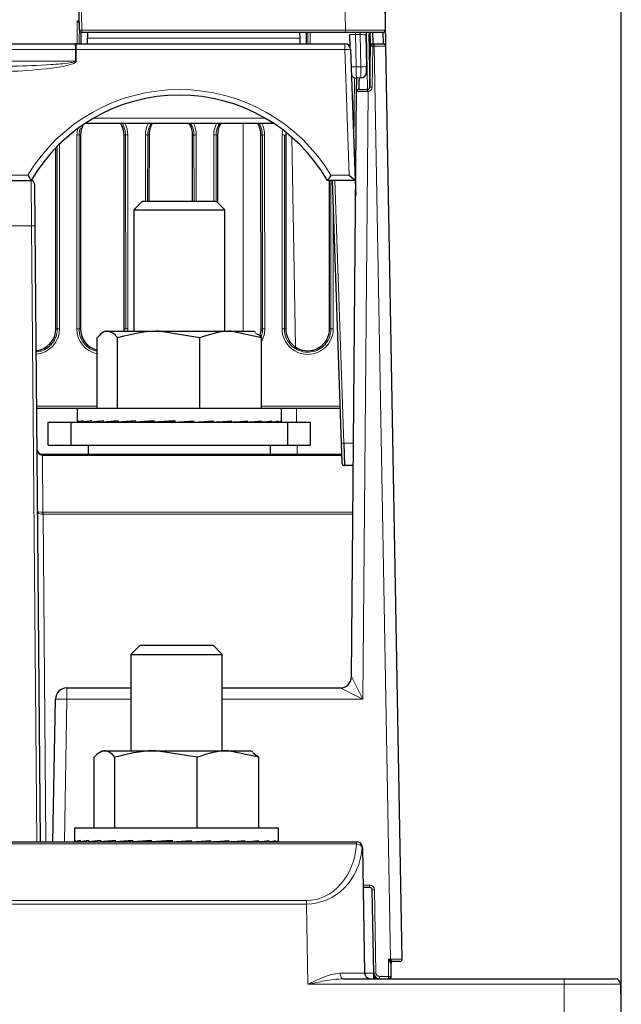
# Paper-space layout 'Blatt3' of a CAD drawing. Header units: millimetres. Extents: x 5 to 418, y 2 to 292.
# Tile 38 of 43: x 293 to 328, y 138 to 195. Entities that reach past the tile are written whole.
import ezdxf

# ---------------------------------------------------------------- set-up
doc = ezdxf.new("R2010")
doc.units = ezdxf.units.MM
doc.layers.add('SLD-0', color=7, linetype='Continuous')
doc.styles.add('SLDTEXTSTYLE1', font='TXT', dxfattribs={"width": 0.605})
doc.dimstyles.new('SLDDIMSTYLE6', dxfattribs={"dimtxt": 3.5, "dimasz": 3.302, "dimexe": 0, "dimexo": 0.0625, "dimgap": 0.875, "dimtad": 1, "dimlfac": 1.5, "dimrnd": 1e-09, "dimzin": 12, "dimdsep": 46, "dimtxsty": 'SLDTEXTSTYLE1', "dimsah": 1, "dimcen": 0.09, "dimadec": 0, "dimazin": 3, "dimtfac": 1, "dimtofl": 0, "dimtmove": 0, "dimatfit": 3, "dimfxl": 1, "dimfrac": 2, "dimtolj": 1, "dimtzin": 12, "dimarcsym": 0})

# ---------------------------------------------------------------- blocks, each defined once
blk = doc.blocks.new('_D_13')
at = {"layer": 'SLD-0', "color": 7}
for p, q in [((137.961, 136.665), (137.961, 269.457)), ((327.961, 136.665), (327.961, 269.457)), ((137.961, 268.457), (327.961, 268.457))]:
    blk.add_line(p, q, dxfattribs=at)
for points in [[(137.961, 268.457), (141.263, 267.949), (141.263, 268.965)], [(327.961, 268.457), (324.659, 268.965), (324.659, 267.949)]]:
    blk.add_solid(points, dxfattribs=at)
at = {"layer": 'SLD-0', "color": 7, "insert": (228.95, 272.969), "char_height": 3.5, "attachment_point": 1, "style": 'SLDTEXTSTYLE1'}
blk.add_mtext('285', dxfattribs=at)

psp = doc.layouts.new('Blatt3')

# ---------------------------------------------------------------- linework, layer by layer
at = {"color": 7, "linetype": 'Continuous', "lineweight": 18}
for p, q in [((311.8295, 194.8002), (311.2513, 227.3891)), ((296.2461, 205.0433), (296.4249, 194.8002)), ((296.1465, 193.9979), (296.1478, 195.3464)), ((296.1478, 195.3464), (296.282, 195.3464)), ((296.2808, 195.211), (296.2797, 193.9979)), ((296.2844, 195.2109), (296.2809, 195.2109)), ((296.4249, 194.8002), (311.8295, 194.8002)), ((296.4249, 194.8002), (296.4249, 194.6645)), ((309.6415, 193.9979), (309.6409, 194.6645)), ((309.774, 194.6645), (309.7746, 193.9979)), ((311.8295, 194.8002), (311.8295, 194.6645)), ((312.43, 194.6645), (312.43, 194.5335)), ((312.6968, 194.6645), (312.6968, 194.5335)), ((313.1253, 191.3312), (313.0663, 194.6223)), ((296.7589, 194.3254), (309.1623, 194.3254)), ((312.6968, 194.5335), (312.43, 194.5335)), ((312.43, 194.5335), (312.4635, 192.652)), ((312.7302, 192.6568), (312.6968, 194.5335)), ((296.0565, 193.6587), (169.8647, 193.6587)), ((296.0559, 192.9921), (296.0565, 193.6587)), ((296.0565, 193.6587), (296.0915, 193.6587)), ((296.0915, 193.6587), (296.0909, 192.9921)), ((296.0915, 193.9979), (296.0915, 193.6587)), ((311.8053, 193.6587), (296.0915, 193.6587)), ((311.8053, 193.6587), (311.8053, 193.9979)), ((312.0614, 186.3254), (311.8053, 193.6587)), ((313.4339, 193.8671), (313.3919, 191.4624)), ((313.4339, 193.9979), (313.4339, 193.8671)), ((313.5169, 193.8671), (313.4339, 193.8671)), ((313.5169, 193.9979), (313.5169, 193.8671)), ((314.4737, 140.4671), (313.5169, 193.8671)), ((169.8653, 192.9921), (296.0559, 192.9921)), ((312.4635, 192.652), (312.7302, 192.6568)), ((312.3302, 188.1869), (312.3636, 192.0143)), ((313.1564, 191.2023), (312.8464, 155.6773)), ((313.1564, 191.2023), (313.1175, 191.2005)), ((297.1253, 189.6587), (307.1292, 189.6587)), ((305.8606, 177.1979), (305.8606, 189.3312)), ((296.1313, 177.3335), (296.1416, 188.6669)), ((296.2748, 188.6645), (296.2644, 177.3312)), ((296.3555, 188.6645), (296.2748, 188.6645)), ((298.899, 188.6645), (298.9797, 188.6645)), ((298.9901, 177.3312), (298.9797, 188.6645)), ((299.1128, 188.6669), (299.1232, 177.3335)), ((300.1381, 184.7979), (300.1416, 188.6669)), ((300.2748, 188.6645), (300.2713, 184.7979)), ((300.3555, 188.6645), (300.2748, 188.6645)), ((302.899, 188.6645), (302.9797, 188.6645)), ((302.9832, 184.7979), (302.9797, 188.6645)), ((303.1128, 188.6669), (303.1164, 184.7979)), ((304.1381, 184.7979), (304.1416, 188.6669)), ((304.2748, 188.6645), (304.2713, 184.7979)), ((304.3555, 188.6645), (304.2748, 188.6645)), ((306.899, 188.6645), (306.9797, 188.6645)), ((306.9901, 177.3312), (306.9797, 188.6645)), ((307.1128, 188.6669), (307.1232, 177.3335)), ((308.1313, 177.3335), (308.1416, 188.6669)), ((308.2748, 188.6645), (308.2644, 177.3312)), ((308.3555, 188.6645), (308.2748, 188.6645)), ((308.6922, 188.5448), (308.9065, 176.2697)), ((294.9901, 177.3312), (294.9803, 187.997)), ((295.1133, 188.1301), (295.1232, 177.3335)), ((292.3175, 186.3254), (293.2704, 186.3254)), ((293.4774, 183.3545), (293.456, 185.9979)), ((310.9901, 177.3312), (310.9821, 185.9979)), ((310.9841, 186.3254), (312.0614, 186.3254)), ((311.2066, 185.9979), (311.7429, 170.6413)), ((311.1164, 184.7626), (311.1232, 177.3335)), ((293.4774, 183.3545), (292.1105, 183.3545)), ((293.7917, 147.3312), (293.4774, 183.3545)), ((294.9093, 177.3312), (294.9901, 177.3312)), ((296.3451, 177.3312), (296.2644, 177.3312)), ((298.9093, 177.3312), (298.9901, 177.3312)), ((306.9093, 177.3312), (306.9901, 177.3312)), ((308.3451, 177.3312), (308.2644, 177.3312)), ((310.9093, 177.3312), (310.9901, 177.3312)), ((293.7695, 172.8002), (297.3209, 172.8002)), ((306.9336, 172.8002), (311.5341, 172.8002)), ((308.9694, 172.6645), (308.9834, 171.8645)), ((309.0066, 170.5312), (309.0159, 169.9979)), ((311.7429, 170.6413), (312.3104, 170.6413)), ((294.126, 169.9264), (294.126, 169.9979)), ((294.126, 169.9264), (294.1549, 166.6139)), ((311.6345, 169.9264), (294.126, 169.9264)), ((294.1579, 166.6139), (294.1579, 166.4871)), ((294.1579, 166.6139), (312.2752, 166.6139)), ((294.1579, 166.4871), (294.325, 147.3312)), ((312.2741, 166.4871), (294.1579, 166.4871)), ((295.5527, 155.6773), (295.5527, 156.3312)), ((295.5527, 155.6773), (295.407, 147.3312)), ((299.2939, 155.6773), (295.5527, 155.6773)), ((312.8464, 155.6773), (304.6272, 155.6773)), ((312.4802, 147.2121), (276.0146, 147.2121)), ((312.4802, 147.2121), (312.4802, 147.3312)), ((312.8651, 144.8004), (313.2671, 144.8004)), ((313.2671, 144.8004), (313.2671, 144.6645)), ((313.5337, 144.5385), (313.6211, 139.6635)), ((278.9431, 143.9037), (309.5516, 143.9037)), ((309.5516, 143.6952), (278.9431, 143.6952)), ((309.5516, 143.6952), (309.5516, 143.9037)), ((309.6335, 139.0037), (309.5516, 143.6952)), ((314.3606, 140.4671), (314.4737, 140.4671)), ((314.3606, 139.4671), (314.3606, 140.4671)), ((314.4737, 140.4671), (314.4764, 140.4659)), ((314.4764, 140.4659), (314.499, 140.4672)), ((313.8211, 139.4671), (313.8211, 139.3312)), ((313.8211, 139.4671), (314.3606, 139.4671)), ((314.3606, 139.4671), (314.3606, 139.3312)), ((324.6272, 139.3312), (324.6272, 139.0037)), ((324.6272, 139.0037), (309.6335, 139.0037)), ((324.6272, 136.6645), (324.6272, 139.0037)), ((327.9197, 139.0037), (324.6272, 139.0037))]:
    psp.add_line(p, q, dxfattribs=at)
at = {"color": 7, "linetype": 'Continuous', "lineweight": 25}
for p, q in [((313.5843, 227.389), (314.1625, 194.8002)), ((296.2916, 194.7955), (296.1128, 205.0386)), ((314.1226, 197.2669), (314.1835, 193.8669)), ((296.2844, 195.2073), (296.2809, 195.2109)), ((296.361, 194.6809), (296.3604, 193.9979)), ((311.8295, 194.6645), (296.4249, 194.6645)), ((296.7648, 194.6645), (296.7589, 194.3254)), ((309.1563, 194.6645), (309.1623, 194.3254)), ((309.5607, 193.9979), (309.5601, 194.6645)), ((314.0292, 194.6645), (311.8295, 194.6645)), ((314.0502, 193.9979), (314.038, 194.6648)), ((296.7532, 193.9979), (296.7589, 194.3254)), ((309.1623, 194.3254), (309.168, 193.9979)), ((312.1098, 193.8002), (312.0968, 194.5336)), ((313.0303, 194.5288), (313.0635, 192.6685)), ((313.2024, 194.5976), (313.2586, 191.4622)), ((169.8997, 193.9979), (296.0214, 193.9979)), ((296.0915, 193.9979), (296.0214, 193.9979)), ((296.0915, 193.9979), (311.8053, 193.9979)), ((312.1385, 193.6762), (312.4066, 185.9979)), ((313.2586, 191.4622), (313.3005, 193.8669)), ((313.3006, 193.869), (313.3005, 193.8623)), ((313.4339, 193.9979), (313.5169, 193.9979)), ((313.5169, 193.9979), (314.0502, 193.9979)), ((314.1835, 193.8669), (315.1402, 140.4669)), ((313.0693, 192.3411), (313.0635, 192.6685)), ((312.7419, 192.0019), (312.4753, 191.9971)), ((312.4898, 191.199), (312.4967, 191.9975)), ((312.1912, 156.9921), (312.4898, 191.199)), ((312.6231, 191.3312), (313.1253, 191.3312)), ((313.1253, 191.3312), (313.1408, 191.3321)), ((307.6583, 189.3312), (296.5962, 189.3312)), ((296.3555, 188.6645), (296.3451, 177.3312)), ((298.9093, 177.3312), (298.899, 188.6645)), ((300.3555, 188.6645), (300.352, 184.7979)), ((302.9025, 184.7979), (302.899, 188.6645)), ((304.3555, 188.6645), (304.3519, 184.7285)), ((306.9093, 177.3312), (306.899, 188.6645)), ((308.3555, 188.6645), (308.3451, 177.3312)), ((294.9093, 177.3312), (294.8996, 187.9138)), ((292.1318, 185.9979), (293.456, 185.9979)), ((310.7939, 185.9979), (310.7939, 185.9979)), ((312.4066, 185.9979), (310.7939, 185.9979)), ((310.9093, 177.3312), (310.9014, 185.9979)), ((311.6096, 170.6389), (311.0733, 185.9979)), ((312.4066, 185.9979), (312.4066, 185.9979)), ((312.4066, 185.9979), (312.4368, 185.1325)), ((293.656, 185.7996), (293.6773, 183.3545)), ((299.9719, 184.7979), (299.4606, 184.2865)), ((299.4606, 184.2865), (299.4606, 177.1979)), ((299.4606, 184.2865), (304.7939, 184.2865)), ((299.9719, 184.7979), (304.2826, 184.7979)), ((304.7939, 184.2865), (304.2826, 184.7979)), ((304.7939, 177.1979), (304.7939, 184.2865)), ((293.6773, 183.3545), (293.9917, 147.3312)), ((297.3209, 172.6645), (297.3209, 176.8108)), ((297.7939, 177.1979), (297.6641, 177.1229)), ((297.7939, 177.1979), (297.92, 177.1979)), ((297.92, 177.1979), (300.9223, 177.1979)), ((298.5191, 172.6645), (298.5191, 176.8108)), ((303.3254, 176.8108), (300.9223, 177.1979)), ((300.9223, 177.1979), (305.1295, 177.1979)), ((303.3254, 172.6645), (303.3254, 176.8108)), ((306.9336, 176.8108), (305.1295, 177.1979)), ((305.1295, 177.1979), (306.4606, 177.1979)), ((306.5904, 177.1229), (306.4606, 177.1979)), ((306.9336, 172.6645), (306.9336, 176.8108)), ((296.1606, 172.6645), (293.7706, 172.6645)), ((296.1606, 172.6645), (296.1606, 171.886)), ((296.3342, 172.6645), (296.1606, 172.6645)), ((308.0939, 172.6645), (296.3342, 172.6645)), ((308.0939, 171.886), (308.0939, 172.6645)), ((311.5389, 172.6645), (308.0939, 172.6645)), ((294.4606, 170.5312), (294.4606, 171.8645)), ((294.4606, 171.8645), (295.7939, 171.8645)), ((295.7939, 170.5312), (295.7939, 171.8645)), ((295.7939, 171.8645), (308.4606, 171.8645)), ((296.1689, 171.8645), (296.222, 171.8649)), ((296.222, 171.8645), (296.222, 171.9445)), ((296.222, 171.8645), (296.5021, 171.8664)), ((296.3447, 171.8645), (296.5021, 171.8656)), ((296.5021, 171.8645), (296.5021, 171.9445)), ((296.5021, 171.8645), (296.9984, 171.8681)), ((296.7427, 171.8645), (296.9984, 171.8664)), ((296.9984, 171.8645), (296.9984, 171.9445)), ((296.9984, 171.8645), (297.6917, 171.8699)), ((297.3477, 171.8645), (297.6917, 171.8674)), ((297.6917, 171.8645), (297.6917, 171.9445)), ((297.6917, 171.8645), (298.5556, 171.8723)), ((297.9366, 171.8667), (297.9366, 171.8645)), ((298.5556, 171.8645), (298.5556, 171.9445)), ((298.5556, 171.8645), (299.5566, 171.8758)), ((299.5566, 171.8645), (299.5566, 171.9445)), ((299.5566, 171.8645), (300.3218, 171.8764)), ((300.6565, 171.8645), (300.6565, 171.9445)), ((300.6565, 171.8645), (301.0943, 171.8764)), ((301.8129, 171.8645), (301.8129, 171.9445)), ((302.7271, 171.8764), (302.7271, 171.9271)), ((302.9813, 171.8645), (302.7271, 171.8764)), ((302.9813, 171.8645), (302.9813, 171.9445)), ((303.5247, 171.8764), (303.5247, 171.9023)), ((304.117, 171.8645), (303.5247, 171.8764)), ((304.117, 171.8645), (304.117, 171.9445)), ((305.1762, 171.8645), (304.279, 171.8763)), ((305.1762, 171.8645), (305.1762, 171.9445)), ((306.1182, 171.8645), (305.2813, 171.8729)), ((306.1182, 171.8645), (306.1182, 171.9445)), ((306.9068, 171.8645), (306.1838, 171.8706)), ((306.3179, 171.8645), (306.3179, 171.8695)), ((306.5627, 171.8645), (306.3179, 171.8667)), ((306.5627, 171.8645), (306.5627, 171.8674)), ((306.9068, 171.8645), (306.9068, 171.9445)), ((307.2561, 171.8645), (306.9291, 171.8671)), ((307.5118, 171.8645), (306.9436, 171.8688)), ((307.2561, 171.8645), (307.2561, 171.8664)), ((307.5118, 171.8645), (307.5118, 171.9445)), ((307.7524, 171.8645), (307.5221, 171.8662)), ((307.9098, 171.8645), (307.5283, 171.8672)), ((307.7524, 171.8645), (307.7524, 171.8656)), ((307.9098, 171.8645), (307.9098, 171.9445)), ((308.0325, 171.8645), (307.9127, 171.8654)), ((308.0856, 171.8645), (307.914, 171.8657)), ((308.0325, 171.8645), (308.0325, 171.8649)), ((308.0856, 171.8645), (308.0856, 171.9445)), ((308.4606, 170.5312), (308.4606, 171.8645)), ((308.4606, 171.8645), (309.7939, 171.8645)), ((309.7939, 170.5312), (309.7939, 171.8645)), ((294.4606, 170.5312), (295.7939, 170.5312)), ((295.7939, 170.5312), (308.4606, 170.5312)), ((296.7939, 170.5312), (296.7939, 169.9979)), ((307.4606, 169.9979), (307.4606, 170.5312)), ((308.4606, 170.5312), (309.7939, 170.5312)), ((311.6508, 169.4599), (311.6096, 170.6389)), ((311.7429, 170.6413), (311.784, 169.3312)), ((294.1243, 169.9979), (294.126, 169.9979)), ((294.126, 169.9979), (311.632, 169.9979)), ((312.2989, 169.3312), (311.784, 169.3312)), ((299.8272, 158.8312), (299.2939, 158.2979)), ((299.8272, 158.8312), (304.0939, 158.8312)), ((304.6272, 158.2979), (304.0939, 158.8312)), ((299.2939, 158.2979), (299.2939, 152.6645)), ((299.2939, 158.2979), (304.6272, 158.2979)), ((304.6272, 152.6645), (304.6272, 158.2979)), ((295.5527, 156.3312), (299.2939, 156.3312)), ((304.6272, 156.3312), (311.5248, 156.3312)), ((294.7405, 147.3312), (294.8861, 155.6762)), ((297.6272, 152.6645), (297.4945, 152.5879)), ((297.6272, 152.6645), (297.7561, 152.6645)), ((297.7561, 152.6645), (300.7665, 152.6645)), ((303.1715, 152.2775), (300.7665, 152.6645)), ((300.7665, 152.6645), (304.971, 152.6645)), ((306.7706, 152.2775), (304.971, 152.6645)), ((304.971, 152.6645), (306.2939, 152.6645)), ((306.4267, 152.5879), (306.2939, 152.6645)), ((297.1506, 148.1312), (297.1506, 152.2775)), ((298.3615, 148.1312), (298.3615, 152.2775)), ((303.1715, 148.1312), (303.1715, 152.2775)), ((306.4214, 152.5542), (306.7706, 152.2775)), ((306.7706, 148.1312), (306.7706, 152.2775)), ((295.9939, 148.1312), (295.9939, 147.3516)), ((307.9272, 148.1312), (295.9939, 148.1312)), ((307.9272, 147.3516), (307.9272, 148.1312)), ((296.0576, 147.3312), (296.0576, 147.4112)), ((296.3407, 147.3312), (296.3407, 147.4112)), ((296.8397, 147.3312), (296.8397, 147.4112)), ((297.5355, 147.3312), (297.5355, 147.4112)), ((298.4014, 147.3312), (298.4014, 147.4112)), ((299.4041, 147.3312), (299.4041, 147.4112)), ((300.505, 147.3312), (300.505, 147.4112)), ((301.6618, 147.3312), (301.6618, 147.4112)), ((302.5713, 147.3431), (302.5713, 147.3934)), ((302.8301, 147.3312), (302.8301, 147.4112)), ((303.965, 147.3312), (303.965, 147.4112)), ((305.0229, 147.3312), (305.0229, 147.4112)), ((305.9631, 147.3312), (305.9631, 147.4112)), ((306.7495, 147.3312), (306.7495, 147.4112)), ((307.3518, 147.3312), (307.3518, 147.4112)), ((307.747, 147.3312), (307.747, 147.4112)), ((307.9198, 147.3312), (307.9198, 147.4112)), ((276.0146, 147.3312), (312.4802, 147.3312)), ((296.0014, 147.3312), (296.0576, 147.3316)), ((296.0576, 147.3312), (296.3407, 147.3331)), ((296.1742, 147.3312), (296.3407, 147.3324)), ((296.3407, 147.3312), (296.8397, 147.3348)), ((296.5693, 147.3312), (296.8397, 147.3332)), ((296.8397, 147.3312), (297.5355, 147.3366)), ((297.1717, 147.3312), (297.5355, 147.3342)), ((297.5355, 147.3312), (298.4014, 147.339)), ((297.7699, 147.3333), (297.7699, 147.3312)), ((298.4014, 147.3312), (299.4041, 147.3425)), ((299.4041, 147.3312), (300.165, 147.3431)), ((300.505, 147.3312), (300.9382, 147.3431)), ((302.8301, 147.3312), (302.5713, 147.3431)), ((303.3684, 147.3431), (303.3684, 147.3687)), ((303.965, 147.3312), (303.3684, 147.3431)), ((305.0229, 147.3312), (304.1261, 147.3429)), ((305.9631, 147.3312), (305.1275, 147.3396)), ((306.7495, 147.3312), (306.0283, 147.3372)), ((306.1512, 147.3312), (306.1512, 147.3362)), ((306.3856, 147.3312), (306.1512, 147.3333)), ((306.3856, 147.3312), (306.3856, 147.3342)), ((307.0814, 147.3312), (306.7707, 147.3336)), ((307.3518, 147.3312), (306.786, 147.3354)), ((307.0814, 147.3312), (307.0814, 147.3332)), ((307.5805, 147.3312), (307.3616, 147.3328)), ((307.747, 147.3312), (307.3682, 147.3338)), ((307.5805, 147.3312), (307.5805, 147.3324)), ((307.8635, 147.3312), (307.7497, 147.332)), ((307.9198, 147.3312), (307.751, 147.3323)), ((307.8635, 147.3312), (307.8635, 147.3316)), ((312.4802, 147.3312), (312.4934, 147.3312)), ((312.8266, 147.0037), (312.9549, 139.6587)), ((313.2671, 144.6645), (312.8675, 144.6645)), ((313.4878, 139.6586), (313.4004, 144.5336)), ((314.4939, 140.1992), (314.4939, 139.4645)), ((314.6236, 140.3319), (314.6272, 140.3312)), ((315.0069, 140.3312), (314.6272, 140.3312)), ((311.7137, 139.3312), (324.6272, 139.3312)), ((313.4902, 139.5219), (313.4878, 139.6586)), ((313.4936, 139.3312), (313.4902, 139.5219)), ((314.4939, 139.4645), (314.4939, 139.3312)), ((324.6272, 139.3312), (327.5865, 139.3312)), ((327.9197, 139.0037), (327.9606, 136.6645))]:
    psp.add_line(p, q, dxfattribs=at)
at = {"color": 7, "linetype": 'Continuous', "lineweight": 18, "flags": 128}
psp.add_lwpolyline([(311.7137, 139.3312), (311.6771, 139.3374), (311.642, 139.3558), (311.6095, 139.3857), (311.5809, 139.426), (311.5572, 139.4752), (311.5393, 139.5314), (311.528, 139.5926), (311.5236, 139.6564)], dxfattribs=at)
at = {"color": 7, "linetype": 'Continuous', "lineweight": 18}
for centre, radius, start, end in [((296.4243, 192.9246), 1.8757, 89.981507, 94.057226), ((295.2194, 193.7436), 0.8414, 354.210179, 17.589976), ((311.7217, 198.4448), 4.7868, 271.001782, 274.995479), ((313.3702, 192.1302), 1.7381, 87.902106, 92.297891), ((296.0734, 173.9873), 19.0048, 89.947168, 90.052832), ((312.2375, 203.2517), 10.6021, 269.658365, 271.221536), ((312.7284, 197.4395), 4.7827, 270.021428, 274.01733), ((302.1272, 180.9809), 10.3444, 31.107725, 148.892275), ((313.6797, 191.2326), 0.5631, 169.918426, 183.271711), ((298.7584, 189.5427), 14.4933, 6.575284, 7.09234), ((313.1253, 191.4671), 0.2667, 276.702931, 359), ((313.3283, 189.7255), 1.7381, 87.902106, 92.297891), ((297.6272, 188.6655), 1.4856, 165.054107, 179.947587), ((297.6272, 188.6655), 1.4856, 0.052413, 26.621953), ((301.6272, 188.6655), 1.4856, 153.378047, 179.947587), ((301.6272, 188.6655), 1.4856, 0.052413, 26.621953), ((305.6272, 188.6655), 1.4856, 153.378047, 179.947587), ((305.6272, 188.6655), 1.4856, 0.052413, 26.621953), ((309.6272, 188.6655), 1.4856, 168.307317, 179.947587), ((296.1707, 186.517), 2.15, 87.224069, 90.773492), ((299.0838, 186.517), 2.15, 89.226508, 92.775931), ((300.1707, 186.517), 2.15, 87.224069, 90.773492), ((303.0838, 186.517), 2.15, 89.226508, 92.775931), ((304.1707, 186.517), 2.15, 87.224069, 90.773492), ((307.0838, 186.517), 2.15, 89.226508, 92.775931), ((308.1707, 186.517), 2.15, 87.224069, 90.773492), ((293.5773, 177.6245), 5.7308, 89.000202, 90.999798), ((293.6272, 177.3322), 1.496, 274.43489, 0.052413), ((295.0942, 175.1837), 2.15, 89.226508, 92.775931), ((296.1603, 175.1837), 2.15, 87.224069, 90.773492), ((297.6272, 177.3322), 1.496, 179.947587, 258.182761), ((299.0942, 175.1837), 2.15, 89.226508, 92.775931), ((297.6272, 177.3322), 1.496, 354.84966, 0.052413), ((305.6272, 177.3322), 1.496, 330.839176, 0.052413), ((307.0942, 175.1837), 2.15, 89.226508, 92.775931), ((308.1603, 175.1837), 2.15, 87.224069, 90.773492), ((309.6272, 177.3322), 1.496, 179.947587, 0.052413), ((311.0942, 175.1837), 2.15, 89.226508, 92.775931), ((311.6429, 172.5502), 1.9116, 269.002474, 272.997831), ((265.7316, 166.3025), 28.425, 0.372198, 0.627802), ((295.2346, 146.9928), 8.6903, 87.902106, 92.297891), ((312.4794, 146.9986), 0.3326, 0.960045, 89.876594), ((312.5109, 146.8925), 0.3211, 20.353291, 95.500295), ((313.2671, 144.5338), 0.2667, 1.02644, 90), ((313.5316, 142.7989), 1.7397, 89.928317, 94.323048), ((314.6942, 140.1442), 0.3192, 127.876163, 145.367402), ((311.3991, 140.4629), 3.0999, 358.766989, 0.08001), ((313.6189, 137.9239), 1.7397, 89.928317, 94.323048), ((313.7189, 139.5458), 0.23, 185.962767, 248.915222), ((313.8211, 139.6671), 0.2, 181.02644, 270), ((314.3939, 137.7288), 1.7386, 86.702227, 91.098178)]:
    psp.add_arc(centre, radius, start, end, dxfattribs=at)
at = {"color": 7, "linetype": 'Continuous', "lineweight": 25}
for centre, radius, start, end in [((296.4249, 194.7979), 0.1333, 181, 270), ((313.1636, 194.5312), 0.1333, 90, 181.02), ((314.0292, 194.7979), 0.1333, 270, 1.016431), ((311.8053, 193.6645), 0.3333, 2, 90), ((313.4339, 193.8645), 0.1333, 90, 179), ((314.0502, 193.8645), 0.1333, 1.02644, 90), ((312.736, 192.3351), 0.3333, 271.02, 1.02), ((312.4694, 192.3304), 0.3333, 213.65678, 271.02), ((312.6231, 191.1979), 0.1333, 90, 179.5), ((313.1253, 191.4645), 0.1333, 276.702931, 359), ((302.1272, 180.9868), 10.0111, 30.036721, 149.963279), ((297.6272, 188.6634), 1.2717, 151.256247, 179.947587), ((297.6272, 188.6634), 1.2717, 0.052413, 31.677515), ((301.6272, 188.6634), 1.2717, 148.322485, 179.947587), ((301.6272, 188.6634), 1.2717, 0.052413, 31.677515), ((305.6272, 188.6634), 1.2717, 148.322485, 179.947587), ((305.6272, 188.6634), 1.2717, 0.052413, 31.677515), ((309.6272, 188.6634), 1.2717, 173.055952, 179.947587), ((293.456, 185.7979), 0.2, 0.5, 90), ((293.7923, 185.905), 0.3333, 149.658266, 163.801457), ((293.6272, 177.33), 1.2821, 275.093437, 0.052413), ((297.6272, 177.33), 1.2821, 179.947587, 256.175246), ((297.6272, 177.33), 1.2821, 354.083326, 0.052413), ((305.6272, 177.33), 1.2821, 342.201147, 0.052413), ((309.6272, 177.33), 1.2821, 179.947587, 0.052413), ((294.1243, 170.3312), 0.3333, 180.5, 270), ((291.2823, 169.9373), 2.8427, 359.78001, 1.21999), ((311.784, 169.4645), 0.1333, 182, 270), ((311.5246, 156.9979), 0.6667, 270, 359.5), ((311.5248, 156.9978), 0.6666, 270.005124, 359.484409), ((295.5527, 155.6645), 0.6667, 90, 179), ((312.4934, 146.9979), 0.3333, 1, 90), ((313.2671, 144.5312), 0.1333, 1.02644, 90), ((314.6269, 140.1989), 0.133, 91.429006, 179.872372), ((314.6272, 140.1979), 0.1333, 90, 180), ((315.0069, 140.4645), 0.1333, 270, 1.02644), ((313.2881, 139.6645), 0.3333, 181, 270), ((313.8211, 139.6645), 0.3333, 181.02644, 270), ((314.3606, 139.4645), 0.1333, 270, 0), ((327.5865, 138.9979), 0.3333, 1, 90)]:
    psp.add_arc(centre, radius, start, end, dxfattribs=at)
for centre, major_axis, ratio, start_param, end_param in [((296.1478, 195.344), (-0.1332, 0.1333), 0.0087269, 3.2026792, 4.7211236), ((296.2813, 195.344), (0, 0.1333), 0.0524078, 3.0717875, 3.0892328), ((312.0614, 186.3312), (0.3452, -0.3333), 0.0087216, 4.7208111, 6.2741541), ((302.1272, 171.9045), (5.9667, 0.0186), 0.068324, 2.9977401, 3.1940896), ((302.1272, 171.9045), (5.9667, 0.0982), 0.0663875, 2.8005118, 2.9968614), ((302.1272, 171.9045), (5.9667, 0.1738), 0.0618818, 2.6034518, 2.7998013), ((302.1272, 171.9045), (5.9667, 0.2426), 0.0549922, 2.4066685, 2.603018), ((302.1272, 171.9045), (5.9667, 0.302), 0.0459972, 2.210227, 2.4065766), ((302.1272, 171.9045), (5.9667, 0.3497), 0.0352536, 2.0141396, 2.2104891), ((302.1272, 171.9045), (5.9667, 0.3839), 0.0231789, 1.8183647, 2.0147143), ((302.1272, 171.9045), (4.1907, 0.2697), 0.0231789, 1.9278971, 2.0147143), ((302.1272, 171.9045), (5.9667, 0.4035), 0.0102339, 1.6228146, 1.8191642), ((302.1272, 171.9045), (4.1907, 0.2834), 0.0102339, 1.6228146, 1.8191642), ((302.1272, 171.9045), (5.9667, 0.4077), 0.003094, 4.6594672, 4.8558167), ((302.1272, 171.9045), (5.9667, 0.3963), 0.0163063, 4.854945, 5.0512946), ((302.1272, 171.9045), (5.9667, 0.3699), 0.0289076, 5.0505858, 5.2469354), ((302.1272, 171.9045), (5.9667, 0.3292), 0.0404209, 5.2464971, 5.4428466), ((302.1272, 171.9045), (5.9667, 0.2759), 0.0504034, 5.4427465, 5.639096), ((302.1272, 171.9045), (5.9667, 0.2118), 0.0584634, 5.6393511, 5.8357006), ((302.1272, 171.9045), (5.9667, 0.1394), 0.0642783, 5.8362736, 6.0326231), ((302.1272, 171.9045), (5.9667, 0.0616), 0.067611, 6.0334271, 6.2297767), ((302.1272, 171.9045), (5.9667, -0.0186), 0.068324, 6.2306883, 6.2833987), ((301.9606, 147.3712), (5.9667, 0.0197), 0.0683155, 2.9951075, 3.1914571), ((301.9606, 147.3712), (5.9667, 0.0992), 0.0663439, 2.7978806, 2.9942302), ((301.9606, 147.3712), (5.9667, 0.1748), 0.0618051, 2.6008236, 2.7971732), ((301.9606, 147.3712), (5.9667, 0.2435), 0.0548853, 2.4040446, 2.6003941), ((301.9606, 147.3712), (5.9667, 0.3027), 0.0458644, 2.2076079, 2.4039574), ((301.9606, 147.3712), (5.9667, 0.3503), 0.0351002, 2.011525, 2.2078745), ((301.9606, 147.3712), (5.9667, 0.3843), 0.0230108, 1.8157538, 2.0121034), ((301.9606, 147.3712), (5.9667, 0.4037), 0.0100575, 1.620206, 1.8165555), ((301.9606, 147.3712), (4.1907, 0.2835), 0.0100575, 1.620206, 1.8165555), ((301.9606, 147.3712), (5.9667, 0.4076), 0.0032722, 4.6620754, 4.8584249), ((301.9606, 147.3712), (5.9667, 0.3961), 0.0164796, 4.8575546, 5.0539041), ((301.9606, 147.3712), (5.9667, 0.3694), 0.0290694, 5.0531983, 5.2495479), ((301.9606, 147.3712), (5.9667, 0.3286), 0.0405651, 5.2491138, 5.4454633), ((301.9606, 147.3712), (5.9667, 0.2751), 0.0505244, 5.4453679, 5.6417175), ((301.9606, 147.3712), (5.9667, 0.2109), 0.0585564, 5.6419771, 5.8383267), ((301.9606, 147.3712), (5.9667, 0.1384), 0.0643395, 5.8389034, 6.0352529), ((301.9606, 147.3712), (5.9667, 0.0606), 0.067638, 6.0360592, 6.2324087), ((301.9606, 147.3712), (4.1907, 0.2699), 0.0230108, 1.9240467, 2.0121034), ((301.9606, 147.3712), (5.9667, -0.0197), 0.0683155, 6.2333209, 6.2834109)]:
    psp.add_ellipse(centre, major_axis=major_axis, ratio=ratio, start_param=start_param, end_param=end_param, dxfattribs=at)
at = {"color": 7, "linetype": 'Continuous', "lineweight": 18}
for centre, major_axis, ratio, start_param, end_param in [((311.8288, 194.7979), (2.3337, 0.0024), 0.0010168, 0.000017, 1.5704976), ((312.4302, 194.5312), (0.3334, -0.0024), 0.0069755, 1.5712809, 3.1417665), ((312.6969, 194.5312), (0.3334, -0.0024), 0.0069755, 0.0001739, 1.5712809), ((313.5167, 193.8645), (0.6667, 0.0024), 0.0038381, 0.000055, 1.5705074), ((312.4634, 192.6637), (-0.0119, 0.6666), 0.0001554, 1.5882469, 3.1415926), ((312.7301, 192.6684), (-0.0119, 0.6666), 0.0001554, 1.5882469, 3.1415926), ((313.1565, 191.1979), (0.6667, -0.0012), 0.0038392, 1.6292992, 3.1415659), ((294.1243, 170.3312), (-0.0035, 0.4048), 0.8234953, 1.5707963, 3.132866), ((294.129, 169.7979), (0.3334, -0.0026), 0.3855756, 1.5827298, 1.5858471), ((294.1562, 166.6815), (0.3333, 0.0029), 0.5831464, 3.1415927, 4.7067796), ((294.1562, 166.6815), (0.3333, 0.0029), 0.2027182, 3.1415927, 4.7067796), ((294.1635, 165.9716), (-0.0182, 0.6421), 0.8301663, 6.2596996, 6.2652328), ((294.1635, 165.8431), (-0.0089, 0.644), 0.5174996, 6.2732883, 6.2788215), ((312.858, 156.9979), (0.6667, 0.0058), 0.0191909, 3.1412576, 3.1602887), ((312.8464, 155.6645), (-0.6551, 1.3273), 0.0038268, 4.7201426, 6.2717403), ((312.8464, 155.6645), (1.3217, -0.6666), 0.0077196, 1.5746895, 3.1262872), ((309.4869, 147.5554), (-0.1984, 3.6481), 0.8208541, 3.0969794, 4.5736258), ((309.4869, 147.3412), (-0.3577, 3.6313), 0.9129296, 3.0535026, 4.530149), ((309.4929, 146.9979), (3.3337, 0.0058), 0.0017445, 0.0000274, 0.0938727), ((314.3606, 140.4645), (-0.1333, 0.2666), 0.0038404, 4.1964613, 4.7200688), ((314.3606, 140.4645), (0.2667, -0.1333), 0.0076794, 1.0709251, 1.5746356), ((314.4735, 140.4645), (0.6667, 0.0024), 0.0038381, 0.000055, 1.5325746), ((309.6209, 139.6645), (3.3339, -0.0058), 0.0017443, 5.319741, 6.2832188), ((312.8209, 139.6645), (0.6669, -0.006), 0.0087185, 4.9147551, 6.2834196), ((314.3606, 139.4645), (0, 0.1724), 0.7734591, 3.8281086, 4.712389)]:
    psp.add_ellipse(centre, major_axis=major_axis, ratio=ratio, start_param=start_param, end_param=end_param, dxfattribs=at)
at = {"color": 7, "linetype": 'Continuous', "lineweight": 25}
for points, knots in [([(313.3005, 193.8669), (313.3005, 193.868), (313.3003, 193.8797), (313.2979, 194.0151), (313.2884, 194.5473), (313.2863, 194.6645)], [0, 0, 0, 0, 0.07527958, 0.79636976, 1, 1, 1, 1]), ([(313.4217, 194.6645), (313.4231, 194.591), (313.4284, 194.2976), (313.4323, 194.0831), (313.4333, 194.0266), (313.4339, 193.9979)], [0, 0, 0, 0, 0.1410416, 0.5630314, 1, 1, 1, 1]), ([(312.6292, 191.9998), (312.6285, 191.9207), (312.6242, 191.4544), (312.6236, 191.3871), (312.6231, 191.3312)], [0, 0, 0, 0, 0.1696524, 1, 1, 1, 1]), ([(293.2704, 186.3254), (293.2709, 186.3245), (293.2914, 186.2881), (293.3321, 186.2166), (293.3854, 186.124), (293.4265, 186.0537), (293.4542, 186.007), (293.4585, 186.0009), (293.4606, 185.9979)], [0, 0, 0, 0, 0.00579699, 0.22566016, 0.4429351, 0.63533089, 0.81746589, 1, 1, 1, 1]), ([(310.9841, 186.3254), (310.9836, 186.3245), (310.963, 186.2881), (310.9224, 186.2166), (310.8691, 186.124), (310.828, 186.0537), (310.8002, 186.007), (310.796, 186.0009), (310.7939, 185.9979)], [0, 0, 0, 0, 0.005797, 0.2256602, 0.4429351, 0.6353309, 0.8174659, 1, 1, 1, 1]), ([(297.92, 177.1979), (297.8708, 177.1932), (297.6681, 177.1739), (297.4705, 176.9673), (297.3209, 176.8108)], [0, 0, 0, 0, 0.24263, 1, 1, 1, 1]), ([(298.5191, 176.8108), (298.4752, 176.862), (298.2801, 177.0899), (298.0773, 177.1507), (297.92, 177.1979)], [0, 0, 0, 0, 0.2247011, 1, 1, 1, 1]), ([(300.9223, 177.1979), (300.8653, 177.1975), (300.0538, 177.192), (299.2585, 176.9945), (298.5191, 176.8108)], [0, 0, 0, 0, 0.0702148, 1, 1, 1, 1]), ([(305.1295, 177.1979), (305.0867, 177.1975), (304.4775, 177.192), (303.8805, 176.9945), (303.3254, 176.8108)], [0, 0, 0, 0, 0.0702148, 1, 1, 1, 1]), ([(306.5862, 177.0676), (306.6586, 177.0426), (306.7765, 177.002), (306.8898, 176.8641), (306.9336, 176.8108)], [0, 0, 0, 0, 0.6141159, 1, 1, 1, 1]), ([(297.7561, 152.6645), (297.5971, 152.6174), (297.3921, 152.5566), (297.1949, 152.3287), (297.1506, 152.2775)], [0, 0, 0, 0, 0.7752989, 1, 1, 1, 1]), ([(298.3615, 152.2775), (298.2103, 152.434), (298.0107, 152.6406), (297.8058, 152.6599), (297.7561, 152.6645)], [0, 0, 0, 0, 0.75737, 1, 1, 1, 1]), ([(300.7665, 152.6645), (300.7095, 152.6642), (299.8973, 152.6586), (299.1015, 152.4611), (298.3615, 152.2775)], [0, 0, 0, 0, 0.0702148, 1, 1, 1, 1]), ([(304.971, 152.6645), (304.9284, 152.6642), (304.3207, 152.6586), (303.7252, 152.4611), (303.1715, 152.2775)], [0, 0, 0, 0, 0.0702148, 1, 1, 1, 1]), ([(314.4876, 140.3986), (314.4779, 140.39), (314.4574, 140.3719), (314.4378, 140.3483), (314.4285, 140.3352), (314.4272, 140.3334)], [0, 0, 0, 0, 0.4375991, 0.9240373, 1, 1, 1, 1]), ([(314.4893, 140.4024), (314.4884, 140.4131), (314.4873, 140.4274), (314.4848, 140.4454), (314.483, 140.4543), (314.4812, 140.4602), (314.479, 140.4639), (314.4776, 140.4653), (314.4767, 140.4658), (314.4764, 140.4659)], [0, 0, 0, 0, 0.5088901, 0.6854227, 0.8031656, 0.9119849, 0.9554657, 0.9876871, 1, 1, 1, 1]), ([(314.4893, 140.4024), (314.4893, 140.4019), (314.4893, 140.4008), (314.4885, 140.3995), (314.4878, 140.3989), (314.4876, 140.3986)], [0, 0, 0, 0, 0.3720903, 0.7467066, 1, 1, 1, 1])]:
    psp.add_open_spline(points, degree=3, knots=knots, dxfattribs=at)
at = {"color": 7, "linetype": 'Continuous', "lineweight": 18}
for points, knots in [([(296.0559, 192.9921), (296.0556, 192.9899), (296.055, 192.9849), (296.0479, 192.9738), (296.0243, 192.9567), (295.9166, 192.9155), (295.4446, 192.8389), (293.5064, 192.6964), (291.4348, 192.6677), (289.7348, 192.6649), (289.5224, 192.6645)], [0, 0, 0, 0, 0.001002, 0.0022535, 0.0058552, 0.014075, 0.0546851, 0.2232057, 0.9029436, 1, 1, 1, 1]), ([(296.0909, 192.9921), (296.0898, 192.9828), (296.0871, 192.9617), (296.0621, 192.925), (295.9608, 192.8439), (295.4842, 192.685), (293.5411, 192.4058), (291.4456, 192.3432), (289.7357, 192.3377), (289.5224, 192.337)], [0, 0, 0, 0, 0.0041607, 0.0094589, 0.0193629, 0.0621266, 0.2310533, 0.9040576, 1, 1, 1, 1]), ([(296.3424, 189.0525), (296.3326, 189.0315), (296.2765, 188.9113), (296.2755, 188.7761), (296.2748, 188.6645)], [0, 0, 0, 0, 0.1751391, 1, 1, 1, 1]), ([(298.9797, 188.6645), (298.9752, 188.7545), (298.9636, 188.9883), (298.8614, 189.2006), (298.7986, 189.3312)], [0, 0, 0, 0, 0.3845587, 1, 1, 1, 1]), ([(300.4642, 189.3312), (300.4051, 189.2196), (300.2943, 189.0105), (300.281, 188.7746), (300.2748, 188.6645)], [0, 0, 0, 0, 0.5333107, 1, 1, 1, 1]), ([(302.9797, 188.6645), (302.9752, 188.7545), (302.9636, 188.9883), (302.8614, 189.2006), (302.7986, 189.3312)], [0, 0, 0, 0, 0.3845587, 1, 1, 1, 1]), ([(304.4642, 189.3312), (304.4051, 189.2196), (304.2943, 189.0105), (304.281, 188.7746), (304.2748, 188.6645)], [0, 0, 0, 0, 0.5333107, 1, 1, 1, 1]), ([(306.9797, 188.6645), (306.9752, 188.7545), (306.9636, 188.9883), (306.8614, 189.2006), (306.7986, 189.3312)], [0, 0, 0, 0, 0.3845587, 1, 1, 1, 1]), ([(293.7416, 175.9889), (293.8444, 175.9978), (294.1001, 176.0197), (294.4671, 176.2273), (294.7844, 176.5628), (294.9627, 176.9535), (294.9819, 177.2187), (294.9901, 177.3312)], [0, 0, 0, 0, 0.15229619, 0.37915138, 0.60602977, 0.83294729, 1, 1, 1, 1]), ([(296.2644, 177.3312), (296.2696, 177.2419), (296.2837, 176.9999), (296.4322, 176.622), (296.7333, 176.2735), (297.0499, 176.0625), (297.2611, 176.0301), (297.3209, 176.0209)], [0, 0, 0, 0, 0.1471066, 0.3983968, 0.6496814, 0.9009269, 1, 1, 1, 1]), ([(306.8885, 176.8604), (306.9108, 176.9053), (306.9831, 177.0516), (306.9872, 177.2168), (306.9901, 177.3312)], [0, 0, 0, 0, 0.3069316, 1, 1, 1, 1]), ([(308.2644, 177.3312), (308.2696, 177.2418), (308.2836, 176.9997), (308.4326, 176.6236), (308.732, 176.2676), (309.1346, 176.0313), (309.5921, 175.9414), (310.0535, 176.008), (310.4675, 176.2236), (310.7843, 176.5638), (310.9628, 176.9533), (310.9819, 177.2187), (310.9901, 177.3312)], [0, 0, 0, 0, 0.06281646, 0.17012064, 0.27742246, 0.38470754, 0.49197354, 0.59922645, 0.70647801, 0.81374055, 0.92102158, 1, 1, 1, 1]), ([(314.4316, 140.3256), (314.4304, 140.3279), (314.4289, 140.3305), (314.4274, 140.3331), (314.4272, 140.3334)], [0, 0, 0, 0, 0.86191401, 1, 1, 1, 1]), ([(314.4939, 140.1992), (314.4934, 140.2017), (314.4926, 140.2055), (314.4862, 140.2208), (314.4716, 140.2508), (314.4505, 140.2899), (314.4356, 140.318), (314.4316, 140.3256)], [0, 0, 0, 0, 0.1473709, 0.220808, 0.4689342, 0.8559254, 1, 1, 1, 1]), ([(314.4876, 140.3986), (314.4882, 140.3985), (314.4918, 140.3977), (314.4954, 140.3969), (314.4982, 140.3962)], [0, 0, 0, 0, 0.1916365, 1, 1, 1, 1]), ([(314.4982, 140.3962), (314.5052, 140.3923), (314.5321, 140.3775), (314.5702, 140.3579), (314.6072, 140.3392), (314.6183, 140.3342), (314.6236, 140.3319)], [0, 0, 0, 0, 0.131763, 0.506216, 0.763751, 1, 1, 1, 1]), ([(309.6335, 139.0037), (309.6363, 139.005), (309.7783, 139.0719), (310.2336, 139.283), (310.8789, 139.5772), (311.3491, 139.635), (311.5236, 139.6564)], [0, 0, 0, 0, 0.00443327, 0.22135592, 0.71103846, 1, 1, 1, 1]), ([(311.7137, 139.3312), (311.5205, 139.3202), (310.9905, 139.2899), (310.2935, 139.1435), (309.793, 139.038), (309.6367, 139.0044), (309.6335, 139.0037)], [0, 0, 0, 0, 0.2828322, 0.7761557, 0.9953685, 1, 1, 1, 1])]:
    psp.add_open_spline(points, degree=3, knots=knots, dxfattribs=at)

# ---------------------------------------------------------------- dimensions: what is measured, and where the dimension line sits
at = {"layer": 'SLD-0', "color": 7}
dim = psp.add_linear_dim(base=(327.9606, 268.4573), p1=(137.9606, 136.6645), p2=(327.9606, 136.6645), dimstyle='SLDDIMSTYLE6', dxfattribs=at)
dim.commit()
dim.dimension.update_dxf_attribs({"geometry": '_D_13', "text_midpoint": (232.9606, 268.4573), "dimtype": 160})

doc.saveas('drawing.dxf')
